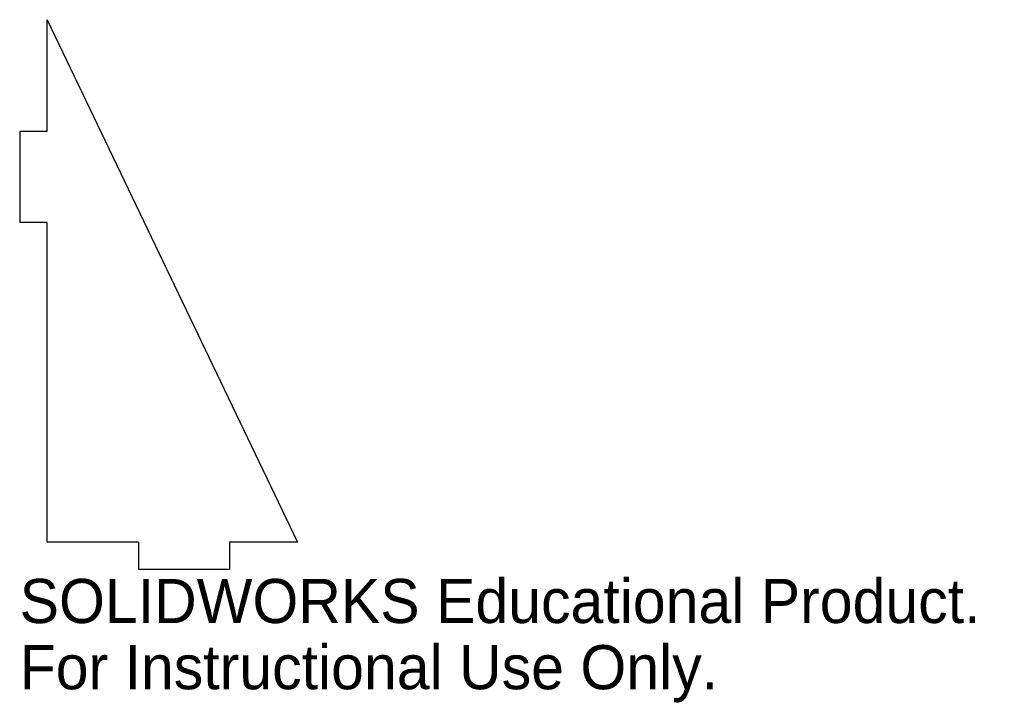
# Model space of a CAD drawing. Header units: millimetres. Extents: x -3 to 105, y -18 to 57.
import ezdxf

# ---------------------------------------------------------------- set-up
doc = ezdxf.new("R2010")
doc.units = ezdxf.units.MM
doc.styles.add('SLDTEXTSTYLE0', font='Arail.ttf')

msp = doc.modelspace()

# ---------------------------------------------------------------- linework, layer by layer
at = {"color": 7, "linetype": 'Continuous', "lineweight": 25}
for p, q in [((0, 57.23), (27.45, 0)), ((0, 45), (0, 57.23)), ((0, 45), (-3, 45)), ((-3, 45), (-3, 35)), ((0, 35), (-3, 35)), ((0, 0), (0, 35)), ((10, 0), (0, 0)), ((10, 0), (10, -3)), ((20, 0), (20, -3)), ((27.45, 0), (20, 0)), ((20, -3), (10, -3))]:
    msp.add_line(p, q, dxfattribs=at)

# ---------------------------------------------------------------- texts
at = {"color": 7, "linetype": 'Continuous', "char_height": 4.8336, "attachment_point": 1, "style": 'SLDTEXTSTYLE0'}
for s, insert in [('SOLIDWORKS Educational Product.', (-3, -4.02)), ('For Instructional Use Only.', (-3, -11.27))]:
    msp.add_mtext(s, dxfattribs=dict(at, insert=insert))

doc.saveas('drawing.dxf')
